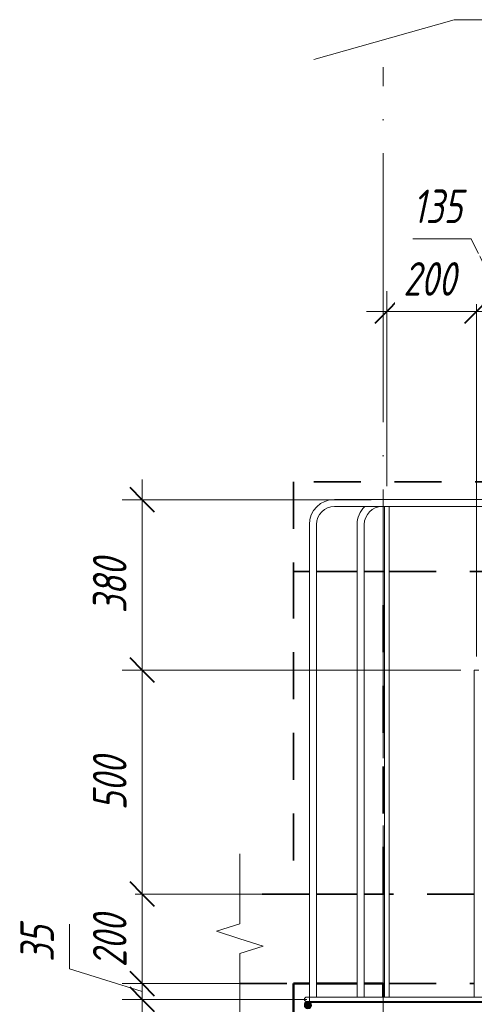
# Model space of a CAD drawing. Header units: millimetres. Extents: x -17544 to 38599, y 41716 to 49146.
# Tile 34 of 79: x 3022 to 4036, y 46154 to 48351. Entities that reach past the tile are written whole.
import ezdxf

# ---------------------------------------------------------------- set-up
doc = ezdxf.new("R2010")
doc.units = ezdxf.units.MM
doc.linetypes.add('01 Штриховая _4 мм_', pattern=[180, 105, -75])
doc.linetypes.add('ADSK_Линия сетки', pattern=[750, 600, -75, 0, -75])
for name, color, linetype, lineweight in [('A-____-____-DIMS', 211, 'Continuous', 9), ('A-____-____-DIMS-30', 211, 'Continuous', 9), ('A-____-NOTE-TEXT', 131, 'Continuous', 20), ('A-DETL-GENF-OTLN', 92, 'Continuous', 20), ('A-FLOR-____-MCUT', 192, 'Continuous', 50), ('A-WALL-____-MCUT', 113, 'Continuous', 50), ('S-GRID-____-OTLN', 1, 'Continuous', 9), ('S-RBAR-____-IDEN', 171, 'Continuous', 20), ('S-RBAR-____-MCUT', 171, 'Continuous', 20), ('S-RBAR-____-OTLN', 171, 'Continuous', 100)]:
    doc.layers.add(name, color=color, linetype=linetype, lineweight=lineweight)
doc.styles.add('GOST Common_I_1', font='GOST Common Italic.ttf', dxfattribs={"width": 0.8, "height": 75})
doc.dimstyles.new('ADSK_Округление_5мм__Узкий_', dxfattribs={"dimscale": 304.8, "dimtxt": 0.247469, "dimasz": 0.177165, "dimexe": 0.147638, "dimexo": 0.000322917, "dimgap": 0.03937, "dimtad": 1, "dimdec": 0, "dimlfac": 304.8, "dimrnd": 5, "dimdsep": 46, "dimtxsty": 'GOST Common_I_1', "dimblk1": 'OBLIQUE', "dimblk2": 'OBLIQUE', "dimsah": 1, "dimcen": 0.09, "dimdle": 0.147638, "dimazin": 0, "dimtfac": 1, "dimtdec": 4, "dimtix": 1, "dimtmove": 0, "dimatfit": 3, "dimfxl": 1, "dimtvp": 1, "dimtfill": 1, "dimtolj": 1, "dimtzin": 0, "dimlwd": 20, "dimlwe": 20, "dimarcsym": 2})
doc.dimstyles.new('ADSK_Округление_5мм__Узкий__1', dxfattribs={"dimscale": 304.8, "dimtxt": 0.247469, "dimasz": 0.177165, "dimexe": 0.147638, "dimexo": 0.000322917, "dimgap": 0.03937, "dimtad": 1, "dimdec": 0, "dimlfac": 304.8, "dimrnd": 5, "dimdsep": 46, "dimtxsty": 'GOST Common_I_1', "dimblk1": 'OBLIQUE', "dimblk2": 'OBLIQUE', "dimsah": 1, "dimcen": 0.09, "dimdle": 0.147638, "dimazin": 0, "dimtfac": 1, "dimtdec": 4, "dimtix": 1, "dimtmove": 1, "dimatfit": 3, "dimfxl": 1, "dimtvp": 1, "dimtfill": 1, "dimtolj": 1, "dimtzin": 0, "dimlwd": 20, "dimlwe": 20, "dimarcsym": 2})

# ---------------------------------------------------------------- blocks, each defined once
blk = doc.blocks.new('ADSK_Обрыв_Линия - ADSK_Обрыв_линия-1072157-КЖ1_Р_ВЭ15_Армирование_3')
at = {"layer": 'A-DETL-GENF-OTLN'}
for p, q in [((46930, 46333.8), (46930, 46400)), ((46930, 46200), (46930, 46267))]:
    blk.add_line(p, q, dxfattribs=at)
blk = doc.blocks.new('DIMBLOCK167-КЖ1_Р_ВЭ15_Армирование_3')
at = {"layer": 'A-____-____-DIMS-30', "lineweight": 20}
for p, q in [((3898.7, 47862.3), (4028.8, 47862.3)), ((4028.8, 47862.3), (4108.9, 47700.3)), ((4040.8, 47700.3), (4040.8, 47745.3)), ((4176.9, 47700.3), (4176.9, 47745.3)), ((4176.9, 47700.3), (4040.8, 47700.3)), ((4040.8, 47700.3), (4040.8, 46929.9)), ((4176.9, 47700.3), (4176.9, 46879.9))]:
    blk.add_line(p, q, dxfattribs=at)
at = {"layer": 'A-____-____-DIMS-30', "lineweight": 40}
for p, q in [((4040.8, 47700.3), (4067.8, 47727.3)), ((4176.9, 47700.3), (4203.9, 47727.3)), ((4040.8, 47700.3), (4013.8, 47673.3)), ((4176.9, 47700.3), (4149.9, 47673.3))]:
    blk.add_line(p, q, dxfattribs=at)
at = {"layer": 'A-____-____-DIMS-30', "color": 0, "lineweight": 20, "insert": (3898.7, 47972.3), "char_height": 75, "width": 138.073, "attachment_point": 1, "line_spacing_factor": 1.022761, "style": 'GOST Common_I_1', "bg_fill": 3, "box_fill_scale": 1.25, "bg_fill_color": 256, "bg_fill_true_color": 13158600, "bg_fill_transparency": 0}
blk.add_mtext('135', dxfattribs=at)
blk = doc.blocks.new('_Oblique')
at = {"color": 0, "linetype": 'ByBlock', "lineweight": -2}
blk.add_line((-0.5, -0.5), (0.5, 0.5), dxfattribs=at)
blk = doc.blocks.new('DIMBLOCK168-КЖ1_Р_ВЭ15_Армирование_3')
at = {"layer": 'A-____-____-DIMS-30', "lineweight": 20}
for p, q in [((3840.8, 47700.3), (3840.8, 47745.3)), ((4040.8, 47700.3), (4040.8, 47745.3)), ((4040.8, 47700.3), (3795.8, 47700.3)), ((3840.8, 47700.3), (3840.8, 47309.9)), ((4040.8, 47700.3), (4040.8, 46929.9))]:
    blk.add_line(p, q, dxfattribs=at)
at = {"layer": 'A-____-____-DIMS-30', "lineweight": 40}
for p, q in [((3840.8, 47700.3), (3867.8, 47727.3)), ((4040.8, 47700.3), (4067.8, 47727.3)), ((3840.8, 47700.3), (3813.8, 47673.3)), ((4040.8, 47700.3), (4013.8, 47673.3))]:
    blk.add_line(p, q, dxfattribs=at)
at = {"layer": 'A-____-____-DIMS-30', "color": 0, "lineweight": 20, "insert": (3877.5, 47810.3), "char_height": 75, "width": 151.88, "attachment_point": 1, "line_spacing_factor": 1.022761, "style": 'GOST Common_I_1', "bg_fill": 3, "box_fill_scale": 1.25, "bg_fill_color": 256, "bg_fill_true_color": 13158600, "bg_fill_transparency": 0}
blk.add_mtext('200', dxfattribs=at)
blk = doc.blocks.new('DIMBLOCK169-КЖ1_Р_ВЭ15_Армирование_3')
at = {"layer": 'A-____-____-DIMS-30', "lineweight": 20}
for p, q in [((3295.1, 47324.9), (3295.1, 46899.9)), ((3295.1, 47279.9), (3250.1, 47279.9)), ((3295.1, 47279.9), (3805.8, 47279.9)), ((3295.1, 46899.9), (3250.1, 46899.9)), ((3295.1, 46899.9), (4005.8, 46899.9))]:
    blk.add_line(p, q, dxfattribs=at)
at = {"layer": 'A-____-____-DIMS-30', "lineweight": 40}
for p, q in [((3295.1, 47279.9), (3268.1, 47306.9)), ((3295.1, 47279.9), (3322.1, 47252.9)), ((3295.1, 46899.9), (3268.1, 46926.9)), ((3295.1, 46899.9), (3322.1, 46872.9))]:
    blk.add_line(p, q, dxfattribs=at)
at = {"layer": 'A-____-____-DIMS-30', "color": 0, "lineweight": 20, "insert": (3185.1, 47026.6), "char_height": 75, "width": 151.88, "attachment_point": 1, "rotation": 90, "line_spacing_factor": 1.022761, "style": 'GOST Common_I_1', "bg_fill": 3, "box_fill_scale": 1.25, "bg_fill_color": 256, "bg_fill_true_color": 13158600, "bg_fill_transparency": 0}
blk.add_mtext('380', dxfattribs=at)
blk = doc.blocks.new('DIMBLOCK170-КЖ1_Р_ВЭ15_Армирование_3')
at = {"layer": 'A-____-____-DIMS-30', "lineweight": 40}
for p, q in [((3295.1, 46899.9), (3268.1, 46926.9)), ((3295.1, 46899.9), (3322.1, 46872.9)), ((3295.1, 46400), (3268.1, 46427)), ((3295.1, 46400), (3322.1, 46373))]:
    blk.add_line(p, q, dxfattribs=at)
at = {"layer": 'A-____-____-DIMS-30', "lineweight": 20}
for p, q in [((3295.1, 46899.9), (3250.1, 46899.9)), ((3295.1, 46899.9), (3295.1, 46400)), ((3295.1, 46899.9), (4005.8, 46899.9)), ((3295.1, 46400), (3250.1, 46400)), ((3295.1, 46400), (3602.8, 46400))]:
    blk.add_line(p, q, dxfattribs=at)
at = {"layer": 'A-____-____-DIMS-30', "color": 0, "lineweight": 20, "insert": (3185.1, 46586.7), "char_height": 75, "width": 151.88, "attachment_point": 1, "rotation": 90, "line_spacing_factor": 1.022761, "style": 'GOST Common_I_1', "bg_fill": 3, "box_fill_scale": 1.25, "bg_fill_color": 256, "bg_fill_true_color": 13158600, "bg_fill_transparency": 0}
blk.add_mtext('500', dxfattribs=at)
blk = doc.blocks.new('DIMBLOCK171-КЖ1_Р_ВЭ15_Армирование_3')
at = {"layer": 'A-____-____-DIMS-30', "lineweight": 40}
for p, q in [((3295.1, 46400), (3268.1, 46427)), ((3295.1, 46400), (3322.1, 46373)), ((3295.1, 46200), (3268.1, 46227)), ((3295.1, 46200), (3322.1, 46173))]:
    blk.add_line(p, q, dxfattribs=at)
at = {"layer": 'A-____-____-DIMS-30', "lineweight": 20}
for p, q in [((3295.1, 46400), (3250.1, 46400)), ((3295.1, 46400), (3295.1, 46200)), ((3295.1, 46400), (3602.8, 46400)), ((3295.1, 46200), (3250.1, 46200)), ((3295.1, 46200), (3602.8, 46200))]:
    blk.add_line(p, q, dxfattribs=at)
at = {"layer": 'A-____-____-DIMS-30', "color": 0, "lineweight": 20, "insert": (3185.1, 46236.7), "char_height": 75, "width": 151.88, "attachment_point": 1, "rotation": 90, "line_spacing_factor": 1.022761, "style": 'GOST Common_I_1', "bg_fill": 3, "box_fill_scale": 1.25, "bg_fill_color": 256, "bg_fill_true_color": 13158600, "bg_fill_transparency": 0}
blk.add_mtext('200', dxfattribs=at)
blk = doc.blocks.new('DIMBLOCK172-КЖ1_Р_ВЭ15_Армирование_3')
at = {"layer": 'A-____-____-DIMS-30', "lineweight": 20}
for p, q in [((3133.1, 46332.6), (3133.1, 46233.3)), ((3133.1, 46233.3), (3295.1, 46182.5)), ((3295.1, 46200), (3250.1, 46200)), ((3295.1, 46200), (3295.1, 46164.9)), ((3295.1, 46200), (3602.8, 46200)), ((3295.1, 46164.9), (3250.1, 46164.9)), ((3295.1, 46164.9), (3662, 46164.9))]:
    blk.add_line(p, q, dxfattribs=at)
at = {"layer": 'A-____-____-DIMS-30', "lineweight": 40}
for p, q in [((3295.1, 46200), (3268.1, 46227)), ((3295.1, 46164.9), (3268.1, 46191.9)), ((3295.1, 46200), (3322.1, 46173)), ((3295.1, 46164.9), (3322.1, 46137.9))]:
    blk.add_line(p, q, dxfattribs=at)
at = {"layer": 'A-____-____-DIMS-30', "color": 0, "lineweight": 20, "insert": (3023.1, 46248.3), "char_height": 75, "width": 101.253, "attachment_point": 1, "rotation": 90, "line_spacing_factor": 1.022761, "style": 'GOST Common_I_1', "bg_fill": 3, "box_fill_scale": 1.25, "bg_fill_color": 256, "bg_fill_true_color": 13158600, "bg_fill_transparency": 0}
blk.add_mtext('35', dxfattribs=at)
blk = doc.blocks.new('DIMBLOCK173-КЖ1_Р_ВЭ15_Армирование_3')
at = {"layer": 'A-____-____-DIMS-30', "lineweight": 40}
for p, q in [((3295.1, 46164.9), (3268.1, 46191.9)), ((3295.1, 46164.9), (3322.1, 46137.9)), ((3295.1, 46061.9), (3268.1, 46088.9)), ((3295.1, 46061.9), (3322.1, 46034.9))]:
    blk.add_line(p, q, dxfattribs=at)
at = {"layer": 'A-____-____-DIMS-30', "lineweight": 20}
for p, q in [((3295.1, 46164.9), (3250.1, 46164.9)), ((3295.1, 46164.9), (3295.1, 46061.9)), ((3295.1, 46164.9), (3662, 46164.9)), ((3295.1, 46050.5), (3295.1, 46113.4)), ((3295.1, 46061.9), (3250.1, 46061.9)), ((3295.1, 46061.9), (3663, 46061.9)), ((3295.1, 45920.4), (3295.1, 46050.5))]:
    blk.add_line(p, q, dxfattribs=at)
at = {"layer": 'A-____-____-DIMS-30', "color": 0, "lineweight": 20, "insert": (3185.1, 45920.4), "char_height": 75, "width": 138.073, "attachment_point": 1, "rotation": 90, "line_spacing_factor": 1.022761, "style": 'GOST Common_I_1', "bg_fill": 3, "box_fill_scale": 1.25, "bg_fill_color": 256, "bg_fill_true_color": 13158600, "bg_fill_transparency": 0}
blk.add_mtext('105', dxfattribs=at)
blk = doc.blocks.new('Ricom_Марка_АрматурныйСтержень - Поз_ тип_Шаг-995026-КЖ1_Р_ВЭ15_Армирование_3')
at = {"layer": 'S-RBAR-____-IDEN'}
blk.add_line((54695, 47548.8), (55295, 47548.8), dxfattribs=at)

msp = doc.modelspace()

# ---------------------------------------------------------------- hatches: boundary and pattern name
at = {"layer": 'S-RBAR-____-MCUT'}
h = msp.add_hatch(color=256, dxfattribs=at)
edge = h.paths.add_edge_path()
edge.add_arc((3664.8298, 46151.9206), 8, 0, 360)
h = msp.add_hatch(color=256, dxfattribs=at)
edge = h.paths.add_edge_path()
edge.add_arc((3664.8298, 46151.9206), 8, 0, 360)
msp.add_hatch(color=256, dxfattribs=at).paths.add_polyline_path([(3661.3587, 46144.7129), (3668.3008, 46144.7129), (3672.6292, 46150.1405), (3671.0844, 46156.9085), (3664.8298, 46159.9206), (3658.5751, 46156.9085), (3657.0303, 46150.1405)])
msp.add_hatch(color=256, dxfattribs=at).paths.add_polyline_path([(3661.3587, 46144.7129), (3668.3008, 46144.7129), (3672.6292, 46150.1405), (3671.0844, 46156.9085), (3664.8298, 46159.9206), (3658.5751, 46156.9085), (3657.0303, 46150.1405)])

# ---------------------------------------------------------------- linework, layer by layer
at = {"layer": 'A-____-NOTE-TEXT'}
for p, q in [((3512.8172, 46400), (3512.8172, 46490)), ((3512.8172, 46333.7852), (3460.8271, 46316.8926)), ((3460.8271, 46316.8926), (3512.8172, 46300)), ((3512.8172, 46300), (3564.7787, 46283.5)), ((3512.8172, 46267), (3564.7787, 46283.5)), ((3512.8172, 46200), (3512.8172, 46110))]:
    msp.add_line(p, q, dxfattribs=at)
at = {"layer": 'A-FLOR-____-MCUT', "linetype": '01 Штриховая _4 мм_', "lineweight": 35}
for p, q in [((10982.8172, 47320), (3632.8172, 47320)), ((3632.8172, 47320), (3632.8172, 47120)), ((3632.8172, 47120), (3667.9655, 47120)), ((3683.9655, 47120), (3774.5321, 47120)), ((3790.5321, 47120), (3835.8302, 47120)), ((3845.8302, 47120), (4336.8302, 47120)), ((3667.9655, 46400), (3512.8172, 46400)), ((3774.5321, 46400), (3683.9655, 46400)), ((3835.8302, 46400), (3790.5321, 46400)), ((4035.8302, 46400), (3845.8302, 46400)), ((3512.8172, 46200), (3667.9655, 46200)), ((3683.9655, 46200), (3774.5321, 46200)), ((3790.5321, 46200), (3835.8302, 46200)), ((3845.8302, 46200), (4035.8302, 46200))]:
    msp.add_line(p, q, dxfattribs=at)
at = {"layer": 'A-WALL-____-MCUT', "linetype": '01 Штриховая _4 мм_', "lineweight": 35}
for p, q in [((3667.9655, 47120), (3632.8172, 47120)), ((3632.8172, 47120), (3632.8172, 46400)), ((3774.5321, 47120), (3683.9655, 47120)), ((3832.8172, 47120), (3790.5321, 47120)), ((3832.8172, 46400), (3832.8172, 47120)), ((3632.8172, 46400), (3667.9655, 46400)), ((3683.9655, 46400), (3774.5321, 46400)), ((3790.5321, 46400), (3832.8172, 46400))]:
    msp.add_line(p, q, dxfattribs=at)
at = {"layer": 'A-WALL-____-MCUT'}
for p, q in [((3667.9655, 46200), (3632.8172, 46200)), ((3632.8172, 46200), (3632.8172, 43250)), ((3774.5321, 46200), (3683.9655, 46200)), ((3832.8172, 46200), (3790.5321, 46200)), ((3832.8172, 46169.9206), (3832.8172, 46200))]:
    msp.add_line(p, q, dxfattribs=at)
at = {"layer": 'S-GRID-____-OTLN', "linetype": 'ADSK_Линия сетки'}
msp.add_line((3832.8172, 42202.3513), (3832.8172, 48245.1932), dxfattribs=at)
at = {"layer": 'S-RBAR-____-IDEN'}
for p, q in [((3677.7886, 48262.7384), (3991.0509, 48351.2691)), ((3991.0509, 48351.2691), (4031.9112, 48351.2691))]:
    msp.add_line(p, q, dxfattribs=at)
at = {"layer": 'S-RBAR-____-MCUT'}
for p, q in [((3658.5751, 46156.9085), (3657.0303, 46150.1405)), ((3658.5751, 46156.9085), (3657.0303, 46150.1405)), ((3664.8298, 46159.9206), (3658.5751, 46156.9085)), ((3664.8298, 46159.9206), (3658.5751, 46156.9085)), ((3671.0844, 46156.9085), (3664.8298, 46159.9206)), ((3671.0844, 46156.9085), (3664.8298, 46159.9206)), ((3672.6292, 46150.1405), (3671.0844, 46156.9085)), ((3672.6292, 46150.1405), (3671.0844, 46156.9085))]:
    msp.add_line(p, q, dxfattribs=at)
msp.add_circle((3664.8298, 46151.9206), 8, dxfattribs=at)
msp.add_circle((3664.8298, 46151.9206), 8, dxfattribs=at)
at = {"layer": 'S-RBAR-____-OTLN', "lineweight": 20}
for p, q in [((3723.9655, 47280.7992), (4667.9655, 47280.7992)), ((3723.9655, 47264.7992), (4667.9655, 47264.7992)), ((3835.8302, 46169.9206), (3835.8302, 47264.7992)), ((3845.8302, 46169.9206), (3845.8302, 47264.7992)), ((3667.9655, 46159.9206), (3667.9655, 47224.7992)), ((3683.9655, 46169.9206), (3683.9655, 47224.7992)), ((3774.5321, 46169.9206), (3774.5321, 47224.7992)), ((3790.5321, 46169.9206), (3790.5321, 47224.7992)), ((4045.8302, 46899.9206), (4035.8302, 46899.9206)), ((4035.8302, 46169.9206), (4035.8302, 46899.9206)), ((3661.9556, 46169.9206), (3667.7664, 46169.9206)), ((3669.6862, 46169.9206), (3691.9556, 46169.9206)), ((4156.9556, 46169.9206), (3691.9556, 46169.9206)), ((3657.9025, 46157.9206), (3659.6201, 46157.9206)), ((3657.9025, 46155.9206), (3657.9025, 46157.9206)), ((3661.9556, 46159.9206), (3664.6068, 46159.9206)), ((3672.2107, 46159.9206), (3664.8298, 46159.9206)), ((3668.4102, 46157.9206), (10958.1172, 46157.9206)), ((3672.8215, 46159.9206), (3691.9556, 46159.9206)), ((3683.9655, 46157.9206), (3683.9655, 46159.9206)), ((4156.9556, 46159.9206), (3691.9556, 46159.9206)), ((3774.5321, 46157.9206), (3774.5321, 46159.9206)), ((3790.5321, 46157.9206), (3790.5321, 46159.9206)), ((3835.8302, 46157.9206), (3835.8302, 46159.9206)), ((3845.8302, 46157.9206), (3845.8302, 46159.9206)), ((4035.8302, 46157.9206), (4035.8302, 46159.9206))]:
    msp.add_line(p, q, dxfattribs=at)
for centre, radius, start, end in [((3723.9655, 47224.7992), 56, 90, 180), ((3723.9655, 47224.7992), 40, 90, 180), ((3830.5321, 47224.7992), 56, 134.3223954, 180), ((3830.5321, 47224.7992), 40, 90, 180), ((3661.9556, 46164.9206), 5, 90, 270), ((3661.9556, 46164.9206), 5, 120, 150), ((3661.9556, 46164.9206), 5, 90, 105), ((3664.8298, 46151.9206), 8, 90, 270), ((3661.9556, 46164.9206), 5, 210, 240)]:
    msp.add_arc(centre, radius, start, end, dxfattribs=at)

# ---------------------------------------------------------------- block references
at = {"layer": 'A-DETL-GENF-OTLN'}
msp.add_blockref('ADSK_Обрыв_Линия - ADSK_Обрыв_линия-1072157-КЖ1_Р_ВЭ15_Армирование_3', (-43417.1828, 0), dxfattribs=at)
at = {"layer": 'S-RBAR-____-IDEN'}
msp.add_blockref('Ricom_Марка_АрматурныйСтержень - Поз_ тип_Шаг-995026-КЖ1_Р_ВЭ15_Армирование_3', (-50663.1341, 802.4766), dxfattribs=at)

# ---------------------------------------------------------------- next in the draw order: dimensions: what is measured, and where the dimension line sits
at = {"layer": 'A-____-____-DIMS', "lineweight": 20}
dim = msp.add_linear_dim(base=(4040.8302, 47700.2978), p1=(4176.8861, 46849.9206), p2=(4040.8302, 46899.9206), dimstyle='ADSK_Округление_5мм__Узкий__1', override={"dimpost": '<>', "dimfxl": 144.952477}, dxfattribs=at)
dim.commit()
dim.dimension.update_dxf_attribs({"geometry": 'DIMBLOCK167-КЖ1_Р_ВЭ15_Армирование_3', "text_midpoint": (3967.7375, 47922.31), "dimtype": 160})

# ---------------------------------------------------------------- next in the draw order: dimensions: what is measured, and where the dimension line sits
dim = msp.add_linear_dim(base=(3840.8302, 47700.2978), p1=(4040.8302, 46899.9206), p2=(3840.8302, 47279.9206), dimstyle='ADSK_Округление_5мм__Узкий_', override={"dimpost": '<>', "dimfxl": 429.418211}, dxfattribs=at)
dim.commit()
dim.dimension.update_dxf_attribs({"geometry": 'DIMBLOCK168-КЖ1_Р_ВЭ15_Армирование_3', "text_midpoint": (3940.8302, 47749.7978)})

# ---------------------------------------------------------------- next in the draw order: dimensions: what is measured, and where the dimension line sits
dim = msp.add_linear_dim(base=(3295.0853, 46899.9206), p1=(3835.8302, 47279.9206), p2=(4035.8302, 46899.9206), angle=90, dimstyle='ADSK_Округление_5мм__Узкий_', override={"dimpost": '<>', "dimfxl": 429.418211}, dxfattribs=at)
dim.commit()
dim.dimension.update_dxf_attribs({"geometry": 'DIMBLOCK169-КЖ1_Р_ВЭ15_Армирование_3', "text_midpoint": (3245.5853, 47089.9206)})

# ---------------------------------------------------------------- next in the draw order: dimensions: what is measured, and where the dimension line sits
dim = msp.add_linear_dim(base=(3295.0853, 46400), p1=(4035.8302, 46899.9206), p2=(3632.8172, 46400), angle=90, dimstyle='ADSK_Округление_5мм__Узкий_', override={"dimpost": '<>', "dimfxl": 642.137105}, dxfattribs=at)
dim.commit()
dim.dimension.update_dxf_attribs({"geometry": 'DIMBLOCK170-КЖ1_Р_ВЭ15_Армирование_3', "text_midpoint": (3245.1023, 46649.9603)})

# ---------------------------------------------------------------- next in the draw order: dimensions: what is measured, and where the dimension line sits
dim = msp.add_linear_dim(base=(3295.0853, 46200), p1=(3632.8172, 46400), p2=(3632.8172, 46200), angle=90, dimstyle='ADSK_Округление_5мм__Узкий_', override={"dimpost": '<>', "dimfxl": 200}, dxfattribs=at)
dim.commit()
dim.dimension.update_dxf_attribs({"geometry": 'DIMBLOCK171-КЖ1_Р_ВЭ15_Армирование_3', "text_midpoint": (3245.5853, 46300)})

# ---------------------------------------------------------------- next in the draw order: dimensions: what is measured, and where the dimension line sits
dim = msp.add_linear_dim(base=(3295.0853, 46164.9206), p1=(3632.8172, 46200), p2=(3691.9556, 46164.9206), angle=90, dimstyle='ADSK_Округление_5мм__Узкий__1', override={"dimpost": '<>', "dimfxl": 68.759813}, dxfattribs=at)
dim.commit()
dim.dimension.update_dxf_attribs({"geometry": 'DIMBLOCK172-КЖ1_Р_ВЭ15_Армирование_3', "text_midpoint": (3073.0732, 46298.8981), "dimtype": 160, "text_rotation": 90})

# ---------------------------------------------------------------- next in the draw order: dimensions: what is measured, and where the dimension line sits
dim = msp.add_linear_dim(base=(3295.0853, 46061.9206), p1=(3691.9556, 46164.9206), p2=(3692.9655, 46061.9206), angle=90, dimstyle='ADSK_Округление_5мм__Узкий__1', override={"dimpost": '<>', "dimfxl": 103.004951}, dxfattribs=at)
dim.commit()
dim.dimension.update_dxf_attribs({"geometry": 'DIMBLOCK173-КЖ1_Р_ВЭ15_Армирование_3', "text_midpoint": (3235.0732, 45989.482), "dimtype": 160, "text_rotation": 90})

doc.saveas('drawing.dxf')
